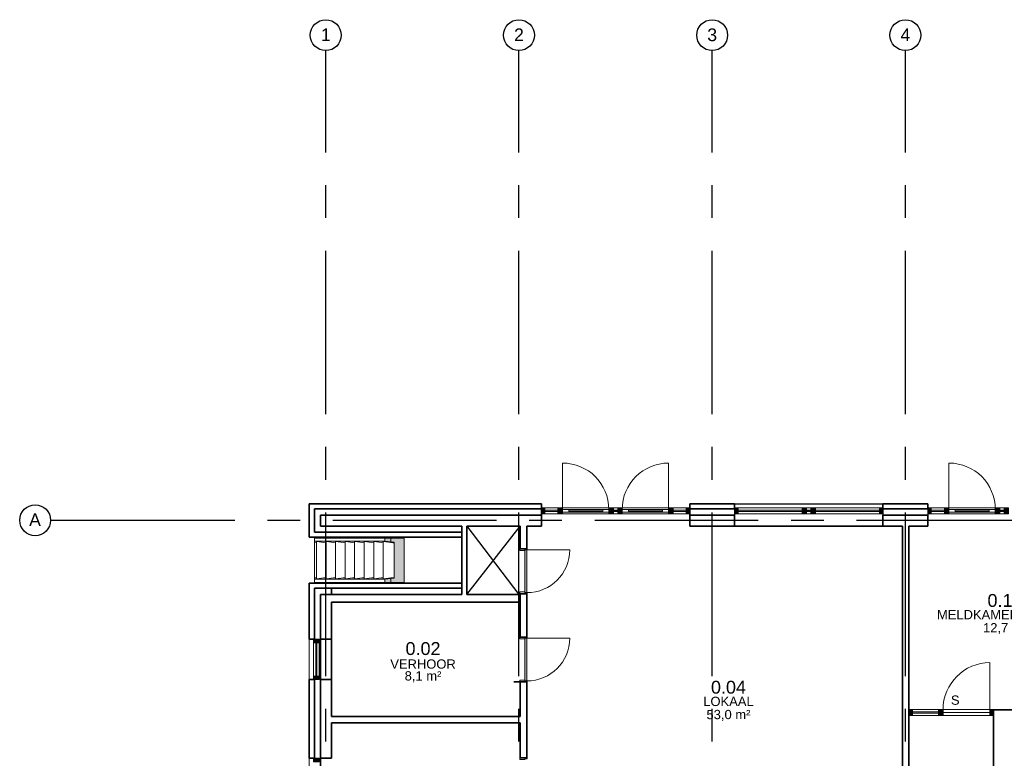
# Model space of a CAD drawing. Header units: millimetres. Extents: x -5940 to 121280, y -35718 to 26615.
# Tile 6 of 51: x -5940 to 13170, y 12280 to 26615. Entities that reach past the tile are written whole.
import ezdxf

# ---------------------------------------------------------------- set-up
doc = ezdxf.new("R2010")
doc.units = ezdxf.units.MM
doc.header["$LTSCALE"] = 100
doc.linetypes.add('CENTER', pattern=[50.8, 31.75, -6.35, 6.35, -6.35])
doc.linetypes.add('HIDDEN', pattern=[0.375, 0.25, -0.125])
for name, color, linetype in [('AL21----_BUITENWAND', 3, 'Continuous'), ('AL22----_BINNENWAND', 2, 'Continuous'), ('AL24----_TRAPPEN', 1, 'Continuous'), ('AL31----_BUITENKOZIJN', 1, 'Continuous'), ('AL32----_BINNENKOZIJN', 1, 'Continuous'), ('AL33----_VLOEROPENINGEN', 2, 'Continuous'), ('BL$7----_STRAMIEN', 8, 'Continuous'), ('BL$8----_NVO RUIMTE', 253, 'HIDDEN'), ('BL$8----_RUIMTEBENAMING', 2, 'Continuous'), ('BL$8----_RUIMTENUMMER', 2, 'Continuous')]:
    doc.layers.add(name, color=color, linetype=linetype)
doc.styles.add('Arial', font='arial.ttf', dxfattribs={"height": 180})
doc.styles.add('Arial_4', font='arial.ttf', dxfattribs={"height": 245.883234})
doc.styles.get("Standard").update_dxf_attribs({"font": 'arial.ttf'})

# ---------------------------------------------------------------- blocks, each defined once
blk = doc.blocks.new('NLRS_32_DO_WB_KMS1_krepel_ISR - 830-125-7781696-_--_100 begane grond')
at = {"color": 0, "linetype": 'ByBlock', "lineweight": -2}
for p, q in [((-432, 63), (-432, 71)), ((-430, 63), (-432, 63)), ((-430, 73), (-399, 73)), ((-430, 69), (-430, 63)), ((-401, 71), (-428, 71)), ((-399, 30), (-399, 69)), ((-397, 71), (-397, 30)), ((-395, 28), (-384, 28)), ((-386, 26), (-395, 26)), ((-384, -68), (-384, 24)), ((-382, 26), (-382, -70)), ((418, -70), (418, 26)), ((420, 28), (431, 28)), ((420, 24), (420, -68)), ((431, 26), (422, 26)), ((433, 30), (433, 71)), ((435, 73), (466, 73)), ((435, 69), (435, 30)), ((464, 71), (437, 71)), ((466, 63), (466, 69)), ((468, 63), (466, 63)), ((468, 71), (468, 63)), ((-432, -62), (-430, -62)), ((-432, -70), (-432, -62)), ((-430, -62), (-430, -68)), ((-384, -72), (-430, -72)), ((-428, -70), (-386, -70)), ((466, -72), (420, -72)), ((422, -70), (464, -70)), ((466, -68), (466, -62)), ((466, -62), (468, -62)), ((468, -62), (468, -70))]:
    blk.add_line(p, q, dxfattribs=at)
at = {"color": 0, "linetype": 'ByBlock', "lineweight": -2, "flags": 128}
for points in [[(-432, 71), (-432, 71), (-432, 71), (-432, 72), (-432, 72), (-431, 72), (-431, 72), (-430, 73)], [(-428, 71), (-429, 70), (-429, 70), (-430, 70), (-430, 70), (-430, 69), (-430, 69), (-430, 69)], [(-401, 71), (-401, 70), (-401, 70), (-400, 70), (-400, 70), (-400, 69), (-399, 69), (-399, 69)], [(-399, 73), (-399, 72), (-399, 72), (-398, 72), (-398, 72), (-398, 71), (-397, 71), (-397, 71)], [(-395, 26), (-396, 26), (-397, 26), (-398, 26), (-399, 27), (-399, 28), (-399, 29), (-399, 30)], [(-397, 30), (-397, 29), (-397, 29), (-397, 28), (-397, 28), (-396, 28), (-396, 28), (-395, 28)], [(-384, 24), (-384, 24), (-385, 24), (-385, 25), (-385, 25), (-386, 25), (-386, 25), (-386, 26)], [(-384, 28), (-384, 27), (-384, 27), (-383, 27), (-383, 27), (-383, 26), (-382, 26), (-382, 26)], [(418, 26), (418, 26), (418, 26), (418, 27), (418, 27), (419, 27), (419, 27), (420, 28)], [(422, 26), (421, 25), (421, 25), (420, 25), (420, 25), (420, 24), (420, 24), (420, 24)], [(431, 28), (431, 28), (431, 28), (432, 28), (432, 28), (432, 29), (433, 29), (433, 30)], [(435, 30), (435, 29), (434, 28), (434, 27), (433, 26), (432, 26), (431, 26), (431, 26)], [(433, 71), (433, 71), (433, 71), (433, 72), (433, 72), (434, 72), (434, 72), (435, 73)], [(435, 69), (435, 69), (435, 69), (435, 70), (435, 70), (436, 70), (436, 70), (437, 71)], [(466, 69), (466, 69), (465, 69), (465, 70), (465, 70), (464, 70), (464, 70), (464, 71)], [(466, 73), (466, 72), (466, 72), (467, 72), (467, 72), (467, 71), (468, 71), (468, 71)], [(-430, -72), (-431, -72), (-431, -72), (-432, -72), (-432, -72), (-432, -71), (-432, -71), (-432, -70)], [(-430, -68), (-430, -69), (-430, -69), (-430, -70), (-430, -70), (-429, -70), (-429, -70), (-428, -70)], [(-386, -70), (-386, -70), (-386, -70), (-385, -70), (-385, -70), (-385, -69), (-384, -69), (-384, -68)], [(-382, -70), (-382, -71), (-383, -71), (-383, -72), (-383, -72), (-384, -72), (-384, -72), (-384, -72)], [(420, -72), (419, -72), (419, -72), (418, -72), (418, -72), (418, -71), (418, -71), (418, -70)], [(420, -68), (420, -69), (420, -69), (420, -70), (420, -70), (421, -70), (421, -70), (422, -70)], [(464, -70), (464, -70), (464, -70), (465, -70), (465, -70), (465, -69), (466, -69), (466, -68)], [(468, -70), (468, -71), (467, -71), (467, -72), (467, -72), (466, -72), (466, -72), (466, -72)]]:
    blk.add_lwpolyline(points, dxfattribs=at)
blk = doc.blocks.new('NLRS_32_DO_WPB_onderdeel deur-SH_krepel_ISR - lakdeur_stomp_krepel-7781712-_--_100 begane grond')
at = {"linetype": 'ByBlock', "lineweight": -2}
blk.add_hatch(color=0, dxfattribs=at).paths.add_polyline_path([(415, 0), (-415, 0), (-415, -38), (415, -38)], flags=0)
at = {"color": 0, "linetype": 'ByBlock', "lineweight": -2}
for p, q in [((-415, 3), (-415, 830)), ((-415, 0), (415, 0)), ((415, -38), (-415, -38))]:
    blk.add_line(p, q, dxfattribs=at)
blk.add_arc((-415, 0), 830, 0, 90, dxfattribs=at)
blk = doc.blocks.new('NLRS_32_DO_WB_KMS1_krepel_ISR - 830-125-7781824-_--_100 begane grond')
at = {"color": 0, "linetype": 'ByBlock', "lineweight": -2}
for p, q in [((-432, 62), (-432, 70)), ((-430, 62), (-432, 62)), ((-430, 72), (-384, 72)), ((-430, 68), (-430, 62)), ((-386, 70), (-428, 70)), ((-384, -24), (-384, 68)), ((-382, 70), (-382, -26)), ((418, -26), (418, 70)), ((420, 72), (466, 72)), ((420, 68), (420, -24)), ((464, 70), (422, 70)), ((466, 62), (466, 68)), ((468, 62), (466, 62)), ((468, 70), (468, 62)), ((-432, -71), (-432, -63)), ((-432, -63), (-430, -63)), ((-430, -63), (-430, -69)), ((-399, -73), (-430, -73)), ((-428, -71), (-401, -71)), ((-399, -69), (-399, -30)), ((-397, -30), (-397, -71)), ((-395, -26), (-386, -26)), ((-384, -28), (-395, -28)), ((431, -28), (420, -28)), ((422, -26), (431, -26)), ((433, -71), (433, -30)), ((435, -30), (435, -69)), ((466, -73), (435, -73)), ((437, -71), (464, -71)), ((466, -63), (468, -63)), ((466, -69), (466, -63)), ((468, -63), (468, -71))]:
    blk.add_line(p, q, dxfattribs=at)
at = {"color": 0, "linetype": 'ByBlock', "lineweight": -2, "flags": 128}
for points in [[(-432, 70), (-432, 71), (-432, 71), (-432, 72), (-432, 72), (-431, 72), (-431, 72), (-430, 72)], [(-428, 70), (-429, 70), (-429, 70), (-430, 70), (-430, 70), (-430, 69), (-430, 69), (-430, 68)], [(-384, 68), (-384, 69), (-385, 69), (-385, 70), (-385, 70), (-386, 70), (-386, 70), (-386, 70)], [(-384, 72), (-384, 72), (-384, 72), (-383, 72), (-383, 72), (-383, 71), (-382, 71), (-382, 70)], [(418, 70), (418, 71), (418, 71), (418, 72), (418, 72), (419, 72), (419, 72), (420, 72)], [(422, 70), (421, 70), (421, 70), (420, 70), (420, 70), (420, 69), (420, 69), (420, 68)], [(466, 68), (466, 69), (465, 69), (465, 70), (465, 70), (464, 70), (464, 70), (464, 70)], [(466, 72), (466, 72), (466, 72), (467, 72), (467, 72), (467, 71), (468, 71), (468, 70)], [(-430, -73), (-431, -72), (-431, -72), (-432, -72), (-432, -72), (-432, -71), (-432, -71), (-432, -71)], [(-430, -69), (-430, -69), (-430, -69), (-430, -70), (-430, -70), (-429, -70), (-429, -70), (-428, -71)], [(-399, -69), (-399, -69), (-400, -69), (-400, -70), (-400, -70), (-401, -70), (-401, -70), (-401, -71)], [(-399, -30), (-399, -29), (-399, -28), (-399, -27), (-398, -26), (-397, -26), (-396, -26), (-395, -26)], [(-397, -71), (-397, -71), (-398, -71), (-398, -72), (-398, -72), (-399, -72), (-399, -72), (-399, -73)], [(-395, -28), (-396, -28), (-396, -28), (-397, -28), (-397, -28), (-397, -29), (-397, -29), (-397, -30)], [(-386, -26), (-386, -25), (-386, -25), (-385, -25), (-385, -25), (-385, -24), (-384, -24), (-384, -24)], [(-382, -26), (-382, -26), (-383, -26), (-383, -27), (-383, -27), (-384, -27), (-384, -27), (-384, -28)], [(420, -28), (419, -27), (419, -27), (418, -27), (418, -27), (418, -26), (418, -26), (418, -26)], [(420, -24), (420, -24), (420, -24), (420, -25), (420, -25), (421, -25), (421, -25), (422, -26)], [(431, -26), (431, -26), (432, -26), (433, -26), (434, -27), (434, -28), (435, -29), (435, -30)], [(433, -30), (433, -29), (432, -29), (432, -28), (432, -28), (431, -28), (431, -28), (431, -28)], [(435, -73), (434, -72), (434, -72), (433, -72), (433, -72), (433, -71), (433, -71), (433, -71)], [(437, -71), (436, -70), (436, -70), (435, -70), (435, -70), (435, -69), (435, -69), (435, -69)], [(464, -71), (464, -70), (464, -70), (465, -70), (465, -70), (465, -69), (466, -69), (466, -69)], [(468, -71), (468, -71), (467, -71), (467, -72), (467, -72), (466, -72), (466, -72), (466, -73)]]:
    blk.add_lwpolyline(points, dxfattribs=at)
blk = doc.blocks.new('System Panel - 31_CWP_glas_2-7841926-_--_100 begane grond')
at = {"linetype": 'ByBlock', "lineweight": -2}
blk.add_hatch(color=0, dxfattribs=at).paths.add_polyline_path([(323, 69), (-323, 69), (-323, 45), (323, 45)], flags=0)
at = {"color": 0, "linetype": 'ByBlock', "lineweight": -2}
for p, q in [((323, 69), (-323, 69)), ((-323, 69), (-323, 45)), ((-323, 45), (323, 45)), ((323, 45), (323, 69))]:
    blk.add_line(p, q, dxfattribs=at)
blk = doc.blocks.new('Rectangular Mullion - 31_CWM_067x114-7841925-_--_100 begane grond')
at = {"color": 0, "linetype": 'ByBlock', "lineweight": -2}
for p, q in [((2914, 45591), (2914, 46237)), ((3028, 45591), (3028, 46237))]:
    blk.add_line(p, q, dxfattribs=at)
blk = doc.blocks.new('Rectangular Mullion - 31_CWM_067x114-7841887-_--_100 begane grond')
at = {"linetype": 'ByBlock', "lineweight": -2}
blk.add_hatch(color=0, dxfattribs=at).paths.add_polyline_path([(0, -114), (-67, -114), (-67, 0), (0, 0)], flags=0)
at = {"color": 0, "linetype": 'ByBlock', "lineweight": -2}
for p, q in [((-67, 0), (0, 0)), ((-67, -114), (-67, 0)), ((0, -114), (-67, -114)), ((0, 0), (0, -114))]:
    blk.add_line(p, q, dxfattribs=at)
blk = doc.blocks.new('Rectangular Mullion - 31_CWM_067x114-7841888-_--_100 begane grond')
at = {"linetype": 'ByBlock', "lineweight": -2}
blk.add_hatch(color=0, dxfattribs=at).paths.add_polyline_path([(-67, -114), (0, -114), (0, 0), (-67, 0)], flags=0)
at = {"color": 0, "linetype": 'ByBlock', "lineweight": -2}
for p, q in [((0, 0), (-67, 0)), ((-67, 0), (-67, -114)), ((-67, -114), (0, -114)), ((0, -114), (0, 0))]:
    blk.add_line(p, q, dxfattribs=at)
blk = doc.blocks.new('System Panel - 31_CWP_glas_2-7912983-_--_100 begane grond')
at = {"linetype": 'ByBlock', "lineweight": -2}
blk.add_hatch(color=0, dxfattribs=at).paths.add_polyline_path([(128, 45), (128, 69), (-128, 69), (-128, 45)], flags=0)
at = {"color": 0, "linetype": 'ByBlock', "lineweight": -2}
for p, q in [((128, 69), (-128, 69)), ((-128, 69), (-128, 45)), ((-128, 45), (128, 45)), ((128, 45), (128, 69))]:
    blk.add_line(p, q, dxfattribs=at)
blk = doc.blocks.new('Rectangular Mullion - 31_CWM_067x114-7912977-_--_100 begane grond')
at = {"color": 0, "linetype": 'ByBlock', "lineweight": -2}
for p, q in [((15162, 48854), (14906, 48854)), ((15162, 48740), (14906, 48740))]:
    blk.add_line(p, q, dxfattribs=at)
blk = doc.blocks.new('31_DO_deur_3 - slank-9157793-_--_100 begane grond')
at = {"color": 0, "linetype": 'ByBlock', "lineweight": -2}
for p, q in [((-330, 84), (-450, 84)), ((-450, 84), (-450, 30)), ((-450, 30), (-330, 30)), ((-330, 30), (-330, 84)), ((-330, 84), (330, 84)), ((330, 30), (-330, 30)), ((450, 84), (330, 84)), ((330, 84), (330, 30)), ((330, 30), (450, 30)), ((450, 30), (450, 84))]:
    blk.add_line(p, q, dxfattribs=at)
blk = doc.blocks.new('Rectangular Mullion - 31_CWM_067x114-7913047-_--_100 begane grond')
at = {"color": 0, "linetype": 'ByBlock', "lineweight": -2}
for p, q in [((16150, 48854), (15250, 48854)), ((16150, 48740), (15250, 48740))]:
    blk.add_line(p, q, dxfattribs=at)
blk = doc.blocks.new('Rectangular Mullion - 31_CWM_088x114-V19-_--_100 begane grond')
at = {"linetype": 'ByBlock', "lineweight": -2}
blk.add_hatch(color=0, dxfattribs=at).paths.add_polyline_path([(-23, 0), (44, 0), (44, -114), (-44, -114), (-44, 0)], flags=0)
at = {"color": 0, "linetype": 'ByBlock', "lineweight": -2}
for p, q in [((-44, 0), (44, 0)), ((-44, -114), (-44, 0)), ((44, 0), (44, -30)), ((44, -114), (-44, -114)), ((44, -84), (44, -114))]:
    blk.add_line(p, q, dxfattribs=at)
blk = doc.blocks.new('System Panel - 31_CWP_glas_2-7913115-_--_100 begane grond')
at = {"linetype": 'ByBlock', "lineweight": -2}
blk.add_hatch(color=0, dxfattribs=at).paths.add_polyline_path([(41, 45), (41, 69), (-41, 69), (-41, 45)], flags=0)
at = {"color": 0, "linetype": 'ByBlock', "lineweight": -2}
for p, q in [((41, 69), (-41, 69)), ((-41, 69), (-41, 45)), ((-41, 45), (41, 45)), ((41, 45), (41, 69))]:
    blk.add_line(p, q, dxfattribs=at)
blk = doc.blocks.new('Rectangular Mullion - 31_CWM_067x114-7913109-_--_100 begane grond')
at = {"color": 0, "linetype": 'ByBlock', "lineweight": -2}
for p, q in [((16321, 48854), (16238, 48854)), ((16321, 48740), (16238, 48740))]:
    blk.add_line(p, q, dxfattribs=at)
blk = doc.blocks.new('Rectangular Mullion - 31_CWM_088x114-V20-_--_100 begane grond')
at = {"linetype": 'ByBlock', "lineweight": -2}
blk.add_hatch(color=0, dxfattribs=at).paths.add_polyline_path([(44, 0), (44, -114), (-44, -114), (-44, 0)], flags=0)
at = {"color": 0, "linetype": 'ByBlock', "lineweight": -2}
for p, q in [((-44, 0), (44, 0)), ((-44, -30), (-44, 0)), ((44, 0), (44, -114)), ((-44, -114), (-44, -84)), ((44, -114), (-44, -114))]:
    blk.add_line(p, q, dxfattribs=at)
blk = doc.blocks.new('Rectangular Mullion - 31_CWM_088x114-V6-_--_100 begane grond')
at = {"linetype": 'ByBlock', "lineweight": -2}
blk.add_hatch(color=0, dxfattribs=at).paths.add_polyline_path([(44, 0), (44, -114), (-44, -114), (-44, 0)], flags=0)
at = {"color": 0, "linetype": 'ByBlock', "lineweight": -2}
for p, q in [((-44, 0), (44, 0)), ((-44, -114), (-44, 0)), ((44, 0), (44, -114)), ((44, -114), (-44, -114))]:
    blk.add_line(p, q, dxfattribs=at)
blk = doc.blocks.new('Rectangular Mullion - 31_CWM_067x114-7812158-_--_100 begane grond')
at = {"linetype": 'ByBlock', "lineweight": -2}
blk.add_hatch(color=0, dxfattribs=at).paths.add_polyline_path([(-67, 0), (-67, -114), (0, -114), (0, 0)], flags=0)
at = {"color": 0, "linetype": 'ByBlock', "lineweight": -2}
for p, q in [((0, 0), (-67, 0)), ((-67, 0), (-67, -114)), ((0, -114), (0, 0)), ((-67, -114), (0, -114))]:
    blk.add_line(p, q, dxfattribs=at)
blk = doc.blocks.new('BU deur rechts - BU deur rechts-7913074-_--_100 begane grond')
at = {"color": 0, "linetype": 'ByBlock', "lineweight": -2}
blk.add_line((450, -27), (450, -927), dxfattribs=at)
blk.add_arc((450, -27), 900, 180, 270, dxfattribs=at)
blk = doc.blocks.new('WI_subvak - glas 2-9157868-_--_100 begane grond')
at = {"color": 0, "linetype": 'ByBlock', "lineweight": -2}
for p, q in [((330, 12), (-330, 12)), ((-330, -12), (330, -12))]:
    blk.add_line(p, q, dxfattribs=at)
blk = doc.blocks.new('System Panel - 31_CWP_glas_2-7913180-_--_100 begane grond')
at = {"linetype": 'ByBlock', "lineweight": -2}
blk.add_hatch(color=0, dxfattribs=at).paths.add_polyline_path([(622, 45), (622, 69), (-622, 69), (-622, 45)], flags=0)
at = {"color": 0, "linetype": 'ByBlock', "lineweight": -2}
for p, q in [((622, 69), (-622, 69)), ((-622, 69), (-622, 45)), ((-622, 45), (622, 45)), ((622, 45), (622, 69))]:
    blk.add_line(p, q, dxfattribs=at)
blk = doc.blocks.new('Rectangular Mullion - 31_CWM_067x114-7917374-_--_100 begane grond')
at = {"color": 0, "linetype": 'ByBlock', "lineweight": -2}
for p, q in [((12400, 48854), (11156, 48854)), ((12400, 48740), (11156, 48740))]:
    blk.add_line(p, q, dxfattribs=at)
blk = doc.blocks.new('Rectangular Mullion - 31_CWM_067x114-7812031-_--_100 begane grond')
at = {"linetype": 'ByBlock', "lineweight": -2}
blk.add_hatch(color=0, dxfattribs=at).paths.add_polyline_path([(0, 0), (0, -114), (-67, -114), (-67, 0)], flags=0)
at = {"color": 0, "linetype": 'ByBlock', "lineweight": -2}
for p, q in [((-67, 0), (0, 0)), ((-67, -114), (-67, 0)), ((0, 0), (0, -114)), ((0, -114), (-67, -114))]:
    blk.add_line(p, q, dxfattribs=at)
blk = doc.blocks.new('Rectangular Mullion - 31_CWM_067x114-7913178-_--_100 begane grond')
at = {"color": 0, "linetype": 'ByBlock', "lineweight": -2}
for p, q in [((17652, 48854), (16409, 48854)), ((17652, 48740), (16409, 48740))]:
    blk.add_line(p, q, dxfattribs=at)
blk = doc.blocks.new('Rectangular Mullion - 31_CWM_067x114-7849785-_--_100 begane grond')
at = {"linetype": 'ByBlock', "lineweight": -2}
blk.add_hatch(color=0, dxfattribs=at).paths.add_polyline_path([(0, 0), (0, -114), (-67, -114), (-67, 0)], flags=0)
at = {"color": 0, "linetype": 'ByBlock', "lineweight": -2}
for p, q in [((-67, 0), (0, 0)), ((-67, -114), (-67, 0)), ((0, 0), (0, -114)), ((0, -114), (-67, -114))]:
    blk.add_line(p, q, dxfattribs=at)
blk = doc.blocks.new('31_DO_deur_3 - slank-9157896-_--_100 begane grond')
at = {"color": 0, "linetype": 'ByBlock', "lineweight": -2}
for p, q in [((-330, 84), (-450, 84)), ((-450, 84), (-450, 30)), ((-450, 30), (-330, 30)), ((-330, 30), (-330, 84)), ((-330, 84), (330, 84)), ((330, 30), (-330, 30)), ((450, 84), (330, 84)), ((330, 84), (330, 30)), ((330, 30), (450, 30)), ((450, 30), (450, 84))]:
    blk.add_line(p, q, dxfattribs=at)
blk = doc.blocks.new('Rectangular Mullion - 31_CWM_067x114-7917518-_--_100 begane grond')
at = {"color": 0, "linetype": 'ByBlock', "lineweight": -2}
for p, q in [((10152, 48854), (9897, 48854)), ((10152, 48740), (9897, 48740))]:
    blk.add_line(p, q, dxfattribs=at)
blk = doc.blocks.new('BU deur links - BU deur links-7917607-_--_100 begane grond')
at = {"color": 0, "linetype": 'ByBlock', "lineweight": -2}
blk.add_line((-450, -27), (-450, -927), dxfattribs=at)
blk.add_arc((-450, -27), 900, 270, 360, dxfattribs=at)
blk = doc.blocks.new('NLRS_24_GM_LB_betontrap bomen 16 treden_generiek_ISR - 24-buiten-7935916-_--_100 begane grond')
at = {"linetype": 'ByBlock', "lineweight": -2}
blk.add_hatch(color=0, dxfattribs=at).paths.add_polyline_path([(430, 1630), (430, 1703), (-430, 1703), (-430, 1440), (-355, 1440), (-347, 1509), (347, 1509), (355, 1440), (430, 1440)], flags=0)
h = blk.add_hatch(color=0, dxfattribs=at)
h.paths.add_polyline_path([(430, 1328), (430, 1440), (355, 1440), (370, 1328)], flags=0)
h.paths.add_polyline_path([(-355, 1440), (-430, 1440), (-430, 1328), (-370, 1328), (-362, 1394)], flags=0)
at = {"color": 0, "linetype": 'ByBlock', "lineweight": -2}
for p, q in [((430, 1703), (-430, 1703)), ((-430, 1703), (-430, 1440)), ((430, 1440), (430, 1703)), ((-430, 1440), (-355, 1440)), ((-430, 1440), (-430, 1328)), ((-355, 1440), (-430, 1440)), ((-370, 1328), (-355, 1440)), ((-345, 1440), (-363, 1303)), ((-355, 1440), (-347, 1509)), ((-347, 1509), (347, 1509)), ((-340, 1480), (-345, 1440)), ((-340, 1481), (-340, 1509)), ((-340, 1508), (-340, 1481)), ((340, 1509), (340, 1481)), ((340, 1481), (340, 1508)), ((345, 1440), (340, 1480)), ((363, 1303), (345, 1440)), ((347, 1509), (355, 1440)), ((355, 1440), (430, 1440)), ((430, 1440), (355, 1440)), ((355, 1440), (370, 1328)), ((430, 1328), (430, 1440)), ((-430, 1328), (-370, 1328)), ((-430, 1255), (-430, 1328)), ((-430, 1070), (-430, 1255)), ((-370, 1255), (-370, 1328)), ((-370, 1070), (-370, 1255)), ((-363, 1295), (363, 1295)), ((-345, 1255), (-363, 1118)), ((-340, 1295), (-345, 1255)), ((345, 1255), (340, 1295)), ((363, 1118), (345, 1255)), ((370, 1328), (430, 1328)), ((370, 1328), (370, 1255)), ((370, 1255), (370, 1070)), ((430, 1328), (430, 1255)), ((430, 1255), (430, 1070)), ((-430, 885), (-430, 1070)), ((-370, 885), (-370, 1070)), ((-363, 1110), (363, 1110)), ((-345, 1070), (-363, 933)), ((-340, 1110), (-345, 1070)), ((345, 1070), (340, 1110)), ((363, 933), (345, 1070)), ((370, 1070), (370, 885)), ((430, 1070), (430, 885)), ((-430, 700), (-430, 885)), ((-370, 700), (-370, 885)), ((-363, 925), (363, 925)), ((-345, 885), (-363, 748)), ((-340, 925), (-345, 885)), ((345, 885), (340, 925)), ((363, 748), (345, 885)), ((370, 885), (370, 700)), ((430, 885), (430, 700)), ((-430, 515), (-430, 700)), ((-370, 515), (-370, 700)), ((-363, 740), (363, 740)), ((-345, 700), (-363, 563)), ((-340, 740), (-345, 700)), ((345, 700), (340, 740)), ((363, 563), (345, 700)), ((370, 700), (370, 515)), ((430, 700), (430, 515)), ((-430, 330), (-430, 515)), ((-370, 330), (-370, 515)), ((-363, 555), (363, 555)), ((-345, 515), (-363, 378)), ((-340, 555), (-345, 515)), ((345, 515), (340, 555)), ((363, 378), (345, 515)), ((370, 515), (370, 330)), ((430, 515), (430, 330)), ((-430, 145), (-430, 330)), ((-370, 145), (-370, 330)), ((-363, 370), (363, 370)), ((-345, 330), (-363, 193)), ((-340, 370), (-345, 330)), ((345, 330), (340, 370)), ((363, 193), (345, 330)), ((370, 330), (370, 145)), ((430, 330), (430, 145)), ((-430, -40), (-430, 145)), ((-370, -40), (-370, 145)), ((-363, 185), (363, 185)), ((-345, 145), (-363, 8)), ((-363, 0), (363, 0)), ((-340, 185), (-345, 145)), ((-340, 0), (-345, -40)), ((345, 145), (340, 185)), ((345, -40), (340, 0)), ((363, 8), (345, 145)), ((370, 145), (370, -40)), ((430, 145), (430, -40)), ((-430, -40), (-370, -40)), ((-370, -40), (-345, -40)), ((-345, -40), (345, -40)), ((370, -40), (345, -40)), ((430, -40), (370, -40))]:
    blk.add_line(p, q, dxfattribs=at)
at = {"color": 0, "linetype": 'ByBlock', "lineweight": -2, "flags": 128}
for points in [[(-340, 1481), (-340, 1481), (-340, 1480)], [(340, 1480), (340, 1481), (340, 1481)], [(-363, 1303), (-363, 1301), (-364, 1299), (-364, 1298), (-364, 1297), (-364, 1296), (-363, 1295), (-363, 1295)], [(363, 1295), (363, 1295), (364, 1296), (364, 1297), (364, 1298), (364, 1299), (363, 1301), (363, 1303)], [(-363, 1118), (-363, 1116), (-364, 1114), (-364, 1113), (-364, 1112), (-364, 1111), (-363, 1110), (-363, 1110)], [(363, 1110), (363, 1110), (364, 1111), (364, 1112), (364, 1113), (364, 1114), (363, 1116), (363, 1118)], [(-363, 933), (-363, 931), (-364, 929), (-364, 928), (-364, 927), (-364, 926), (-363, 925), (-363, 925)], [(363, 925), (363, 925), (364, 926), (364, 927), (364, 928), (364, 929), (363, 931), (363, 933)], [(-363, 748), (-363, 746), (-364, 744), (-364, 743), (-364, 742), (-364, 741), (-363, 740), (-363, 740)], [(363, 740), (363, 740), (364, 741), (364, 742), (364, 743), (364, 744), (363, 746), (363, 748)], [(-363, 563), (-363, 561), (-364, 559), (-364, 558), (-364, 557), (-364, 556), (-363, 555), (-363, 555)], [(363, 555), (363, 555), (364, 556), (364, 557), (364, 558), (364, 559), (363, 561), (363, 563)], [(-363, 378), (-363, 376), (-364, 374), (-364, 373), (-364, 372), (-364, 371), (-363, 370), (-363, 370)], [(-363, 193), (-363, 191), (-364, 189), (-364, 188), (-364, 187), (-364, 186), (-363, 185), (-363, 185)], [(363, 370), (363, 370), (364, 371), (364, 372), (364, 373), (364, 374), (363, 376), (363, 378)], [(363, 185), (363, 185), (364, 186), (364, 187), (364, 188), (364, 189), (363, 191), (363, 193)], [(-363, 8), (-363, 6), (-364, 4), (-364, 3), (-364, 2), (-364, 1), (-363, 0), (-363, 0)], [(363, 0), (363, 0), (364, 1), (364, 2), (364, 3), (364, 4), (363, 6), (363, 8)]]:
    blk.add_lwpolyline(points, dxfattribs=at)
blk = doc.blocks.new('System Panel - 31_CWP_glas_2-7947893-_--_100 begane grond')
at = {"linetype": 'ByBlock', "lineweight": -2}
blk.add_hatch(color=0, dxfattribs=at).paths.add_polyline_path([(252.75, 45), (252.75, 69), (-252.75, 69), (-252.75, 45)], flags=0)
at = {"color": 0, "linetype": 'ByBlock', "lineweight": -2}
for p, q in [((252.75, 69), (-252.75, 69)), ((-252.75, 69), (-252.75, 45)), ((-252.75, 45), (252.75, 45)), ((252.75, 45), (252.75, 69))]:
    blk.add_line(p, q, dxfattribs=at)
blk = doc.blocks.new('Rectangular Mullion - 31_CWM_067x114-7815272-_--_100 begane grond')
at = {"color": 0, "linetype": 'ByBlock', "lineweight": -2}
for p, q in [((15046, 44942), (14541, 44942)), ((15046, 44828), (14541, 44828))]:
    blk.add_line(p, q, dxfattribs=at)
blk = doc.blocks.new('Rectangular Mullion - 31_CWM_067x114-7813942-_--_100 begane grond')
at = {"linetype": 'ByBlock', "lineweight": -2}
blk.add_hatch(color=0, dxfattribs=at).paths.add_polyline_path([(0, 0), (0, -114), (-67, -114), (-67, 0)], flags=0)
at = {"color": 0, "linetype": 'ByBlock', "lineweight": -2}
for p, q in [((-67, 0), (0, 0)), ((-67, -57), (-67, 0)), ((0, 0), (0, -114)), ((-67, -114), (-67, -111)), ((0, -114), (-67, -114))]:
    blk.add_line(p, q, dxfattribs=at)
blk = doc.blocks.new('Rectangular Mullion - 31_CWM_067x114-V3-_--_100 begane grond')
at = {"linetype": 'ByBlock', "lineweight": -2}
blk.add_hatch(color=0, dxfattribs=at).paths.add_polyline_path([(-67, 0), (-67, -114), (0, -114), (0, 0)], flags=0)
at = {"color": 0, "linetype": 'ByBlock', "lineweight": -2}
for p, q in [((0, 0), (-67, 0)), ((-67, 0), (-67, -114)), ((0, -114), (0, 0)), ((-67, -114), (0, -114))]:
    blk.add_line(p, q, dxfattribs=at)
blk = doc.blocks.new('31_DO_deur_0 - deur-7947894-_--_100 begane grond')
at = {"color": 0, "linetype": 'ByBlock', "lineweight": -2}
for p, q in [((456, 111), (-456, 111)), ((-456, 111), (-456, 57)), ((-456, 57), (456, 57)), ((456, 57), (456, 111))]:
    blk.add_line(p, q, dxfattribs=at)
blk = doc.blocks.new('Rectangular Mullion - 31_CWM_067x114-7815274-_--_100 begane grond')
at = {"color": 0, "linetype": 'ByBlock', "lineweight": -2}
for p, q in [((16046, 44942), (15134, 44942)), ((16046, 44828), (15134, 44828))]:
    blk.add_line(p, q, dxfattribs=at)
blk = doc.blocks.new('Rectangular Mullion - 31_CWM_088x114-V13-_--_100 begane grond')
at = {"linetype": 'ByBlock', "lineweight": -2}
blk.add_hatch(color=0, dxfattribs=at).paths.add_polyline_path([(-44, -114), (-44, 0), (44, 0), (44, -114)], flags=0)
at = {"color": 0, "linetype": 'ByBlock', "lineweight": -2}
for p, q in [((-44, 0), (44, 0)), ((-44, -114), (-44, 0)), ((44, 0), (44, -57)), ((44, -114), (-44, -114)), ((44, -111), (44, -114))]:
    blk.add_line(p, q, dxfattribs=at)
blk = doc.blocks.new('BU deur links - BU deur links-7947915-_--_100 begane grond')
at = {"color": 0, "linetype": 'ByBlock', "lineweight": -2}
blk.add_line((-456, -27), (-456, -939), dxfattribs=at)
blk.add_arc((-456, -27), 912, 270, 360, dxfattribs=at)
blk = doc.blocks.new('Grid - r_3_0mm-7309776-_--_100 begane grond')
at = {"color": 0, "linetype": 'ByBlock', "lineweight": -2}
blk.add_circle((0, 0), 3, dxfattribs=at)

msp = doc.modelspace()

# ---------------------------------------------------------------- linework, layer by layer
at = {"layer": 'AL21----_BUITENWAND', "lineweight": 35}
for p, q in [((4185, 17220), (-320, 17220)), ((-320, 17220), (-320, 16570)), ((4185, 17120), (4185, 17220)), ((4185, 16786), (4185, 17220)), ((7065, 17220), (7065, 16786)), ((7935, 17220), (7065, 17220)), ((7065, 17220), (7065, 17120)), ((7935, 17120), (7935, 17220)), ((11685, 17220), (10815, 17220)), ((10815, 17220), (10815, 17120)), ((11685, 17120), (11685, 17220)), ((-220, 17120), (4185, 17120)), ((-220, 16670), (-220, 17120)), ((7065, 17120), (7935, 17120)), ((10815, 17120), (11685, 17120)), ((4185, 17000), (-100, 17000)), ((-100, 17000), (-100, 16786)), ((7935, 17000), (7065, 17000)), ((7935, 16786), (7935, 17000)), ((11685, 17000), (10815, 17000)), ((10815, 17000), (10815, 16786)), ((11685, 16786), (11685, 17000)), ((2640, 16670), (-220, 16670)), ((-100, 16786), (2640, 16786)), ((2640, 16786), (2640, 15460)), ((2740, 15460), (2740, 16786)), ((2740, 16786), (3775, 16786)), ((3900, 16786), (4185, 16786)), ((7065, 16786), (7935, 16786)), ((10815, 16786), (7935, 16786)), ((10815, 16786), (11193, 16786)), ((11318, 16786), (11685, 16786)), ((-320, 16570), (2640, 16570)), ((2640, 15680), (-320, 15680)), ((-320, 15680), (-320, 14590)), ((-220, 15580), (2640, 15580)), ((-220, 14590), (-220, 15580)), ((114, 15580), (114, 15460)), ((-100, 15460), (-100, 14590)), ((2640, 15460), (-100, 15460)), ((114, 14590), (114, 15310)), ((114, 15310), (3775, 15310)), ((3775, 15460), (2740, 15460)), ((-320, 14590), (-220, 14590)), ((-100, 14590), (114, 14590)), ((-100, 13810), (-100, 14590)), ((114, 14590), (114, 13810)), ((-220, 13810), (-320, 13810)), ((-320, 13810), (-320, 12280)), ((-220, 12280), (-220, 13810)), ((-100, 13810), (-100, 12280)), ((114, 13810), (-100, 13810)), ((114, 13092), (114, 13810)), ((114, 12280), (114, 12967)), ((-320, 12280), (-220, 12280)), ((-100, 12280), (114, 12280)), ((-100, 11500), (-100, 12280))]:
    msp.add_line(p, q, dxfattribs=at)
at = {"layer": 'AL21----_BUITENWAND', "lineweight": 18}
for p, q in [((-320, 13810), (-320, 14590)), ((-320, 11500), (-320, 12280))]:
    msp.add_line(p, q, dxfattribs=at)
at = {"layer": 'AL21----_BUITENWAND'}
for points in [[(7935, 17220), (10815, 17220)], [(7935, 17220), (7935, 16786)], [(10815, 17220), (10815, 16786)], [(11685, 17220), (11685, 16786)]]:
    msp.add_lwpolyline(points, dxfattribs=at)
at = {"layer": 'AL22----_BINNENWAND', "lineweight": 35}
for p, q in [((3775, 16345), (3775, 16786)), ((3900, 16345), (3900, 16786)), ((11193, 16786), (11193, 11126)), ((11318, 11126), (11318, 16786)), ((3900, 16345), (3775, 16345)), ((3775, 14647), (3775, 15475)), ((3775, 15475), (3775, 15460)), ((3900, 15475), (3775, 15475)), ((3775, 15310), (3775, 14647)), ((3900, 14647), (3900, 15475)), ((3775, 14645), (3775, 14632)), ((3775, 14632), (3900, 14632)), ((3900, 14632), (3900, 14645)), ((3650, 13762), (3775, 13762)), ((3900, 13762), (3775, 13762)), ((3775, 13762), (3775, 13749)), ((3900, 13749), (3900, 13762)), ((3775, 13747), (3775, 13092)), ((3900, 12304), (3900, 13747)), ((12959, 13218), (12959, 9250)), ((13336, 13218), (12959, 13218)), ((3775, 13092), (114, 13092)), ((114, 12967), (3775, 12967)), ((3775, 12967), (3775, 12304)), ((3775, 12302), (3775, 12289)), ((3775, 12289), (3900, 12289)), ((3900, 12289), (3900, 12302))]:
    msp.add_line(p, q, dxfattribs=at)
at = {"layer": 'AL33----_VLOEROPENINGEN', "linetype": 'CENTER'}
for points in [[(2740, 16786), (3750, 15460)], [(2740, 15460), (3775, 16786)]]:
    msp.add_lwpolyline(points, dxfattribs=at)
at = {"layer": 'BL$7----_STRAMIEN', "linetype": 'CENTER'}
for p, q in [((0, 25615), (0, 26015)), ((3750, 25615), (3750, 26015)), ((7500, 25615), (7500, 26015)), ((11250, 25615), (11250, 26015)), ((0, -6443), (0, 25615)), ((3750, -6443), (3750, 25615)), ((7500, -6443), (7500, 25615)), ((11250, -6443), (11250, 25615)), ((-5340, 16900), (-4940, 16900)), ((-4940, 16900), (120280, 16900))]:
    msp.add_line(p, q, dxfattribs=at)

# ---------------------------------------------------------------- block references
at = {"layer": 'AL24----_TRAPPEN', "lineweight": 18, "rotation": 269.9999999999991}
msp.add_blockref('NLRS_24_GM_LB_betontrap bomen 16 treden_generiek_ISR - 24-buiten-7935916-_--_100 begane grond', (-180, 16125), dxfattribs=at)
at = {"layer": 'AL31----_BUITENKOZIJN', "lineweight": 18, "rotation": 180}
for name, p in [('BU deur rechts - BU deur rechts-7913074-_--_100 begane grond', (5045, 17083)), ('BU deur links - BU deur links-7917607-_--_100 begane grond', (6204, 17083)), ('BU deur rechts - BU deur rechts-7913074-_--_100 begane grond', (12545, 17083))]:
    msp.add_blockref(name, p, dxfattribs=at)
at = {"layer": 'AL31----_BUITENKOZIJN', "lineweight": 13}
for name, p, rotation in [('Rectangular Mullion - 31_CWM_067x114-7812158-_--_100 begane grond', (4185, 17026), 180), ('Rectangular Mullion - 31_CWM_067x114-7812158-_--_100 begane grond', (7935, 17026), 180), ('Rectangular Mullion - 31_CWM_067x114-7812158-_--_100 begane grond', (11685, 17026), 180), ('Rectangular Mullion - 31_CWM_067x114-7841888-_--_100 begane grond', (-240, 14590), 89.99999999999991), ('System Panel - 31_CWP_glas_2-7841926-_--_100 begane grond', (-240, 14200), 269.9999999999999), ('Rectangular Mullion - 31_CWM_067x114-7841888-_--_100 begane grond', (-240, 12280), 89.99999999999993)]:
    msp.add_blockref(name, p, dxfattribs=dict(at, rotation=rotation))
for name, p in [('Rectangular Mullion - 31_CWM_067x114-7912977-_--_100 begane grond', (-10654, -31714)), ('System Panel - 31_CWP_glas_2-7912983-_--_100 begane grond', (4380, 17026)), ('Rectangular Mullion - 31_CWM_067x114-7913047-_--_100 begane grond', (-10654, -31714)), ('Rectangular Mullion - 31_CWM_067x114-7913109-_--_100 begane grond', (-10654, -31714)), ('System Panel - 31_CWP_glas_2-7913115-_--_100 begane grond', (5625, 17026)), ('Rectangular Mullion - 31_CWM_067x114-7913047-_--_100 begane grond', (-9495, -31714)), ('Rectangular Mullion - 31_CWM_067x114-7917518-_--_100 begane grond', (-3154, -31714)), ('System Panel - 31_CWP_glas_2-7912983-_--_100 begane grond', (6870, 17026)), ('Rectangular Mullion - 31_CWM_067x114-7917374-_--_100 begane grond', (-3154, -31714)), ('System Panel - 31_CWP_glas_2-7913180-_--_100 begane grond', (8624, 17026)), ('Rectangular Mullion - 31_CWM_067x114-7913109-_--_100 begane grond', (-6904, -31714)), ('System Panel - 31_CWP_glas_2-7913115-_--_100 begane grond', (9375, 17026)), ('Rectangular Mullion - 31_CWM_067x114-7913178-_--_100 begane grond', (-6904, -31714)), ('System Panel - 31_CWP_glas_2-7913180-_--_100 begane grond', (10126, 17026)), ('Rectangular Mullion - 31_CWM_067x114-7912977-_--_100 begane grond', (-3154, -31714)), ('System Panel - 31_CWP_glas_2-7912983-_--_100 begane grond', (11880, 17026)), ('Rectangular Mullion - 31_CWM_067x114-7913047-_--_100 begane grond', (-3154, -31714)), ('Rectangular Mullion - 31_CWM_067x114-7913109-_--_100 begane grond', (-3154, -31714)), ('System Panel - 31_CWP_glas_2-7913115-_--_100 begane grond', (13125, 17026)), ('Rectangular Mullion - 31_CWM_067x114-7841925-_--_100 begane grond', (-3154, -31714))]:
    msp.add_blockref(name, p, dxfattribs=at)
at = {"layer": 'AL31----_BUITENKOZIJN', "lineweight": 13, "extrusion": (0, 0, -1)}
for name, p, rotation in [('Rectangular Mullion - 31_CWM_088x114-V19-_--_100 begane grond', (-4551, 17026), 180), ('Rectangular Mullion - 31_CWM_088x114-V20-_--_100 begane grond', (-5539, 17026), 180), ('Rectangular Mullion - 31_CWM_088x114-V19-_--_100 begane grond', (-5710, 17026), 180), ('Rectangular Mullion - 31_CWM_088x114-V20-_--_100 begane grond', (-6698, 17026), 180), ('Rectangular Mullion - 31_CWM_067x114-7849785-_--_100 begane grond', (-7065, 17026), 180), ('Rectangular Mullion - 31_CWM_088x114-V6-_--_100 begane grond', (-9289, 17026), 180), ('Rectangular Mullion - 31_CWM_088x114-V6-_--_100 begane grond', (-9460, 17026), 180), ('Rectangular Mullion - 31_CWM_067x114-7812031-_--_100 begane grond', (-10815, 17026), 180), ('Rectangular Mullion - 31_CWM_088x114-V19-_--_100 begane grond', (-12051, 17026), 180), ('Rectangular Mullion - 31_CWM_088x114-V20-_--_100 begane grond', (-13039, 17026), 180), ('Rectangular Mullion - 31_CWM_088x114-V6-_--_100 begane grond', (-13210, 17026), 180), ('Rectangular Mullion - 31_CWM_067x114-7841887-_--_100 begane grond', (240, 13810), 270.0000000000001)]:
    msp.add_blockref(name, p, dxfattribs=dict(at, rotation=rotation))
at = {"layer": 'AL31----_BUITENKOZIJN', "lineweight": 18}
for name, p in [('31_DO_deur_3 - slank-9157793-_--_100 begane grond', (5045, 17026)), ('WI_subvak - glas 2-9157868-_--_100 begane grond', (5045, 17083)), ('31_DO_deur_3 - slank-9157896-_--_100 begane grond', (6204, 17026)), ('WI_subvak - glas 2-9157868-_--_100 begane grond', (6204, 17083)), ('31_DO_deur_3 - slank-9157793-_--_100 begane grond', (12545, 17026)), ('WI_subvak - glas 2-9157868-_--_100 begane grond', (12545, 17083))]:
    msp.add_blockref(name, p, dxfattribs=at)
at = {"layer": 'AL32----_BINNENKOZIJN', "lineweight": 18}
for name, p, rotation in [('NLRS_32_DO_WB_KMS1_krepel_ISR - 830-125-7781696-_--_100 begane grond', (3837, 15928), 270), ('NLRS_32_DO_WPB_onderdeel deur-SH_krepel_ISR - lakdeur_stomp_krepel-7781712-_--_100 begane grond', (3905, 15910), 270), ('NLRS_32_DO_WB_KMS1_krepel_ISR - 830-125-7781696-_--_100 begane grond', (3837, 14215), 270), ('NLRS_32_DO_WPB_onderdeel deur-SH_krepel_ISR - lakdeur_stomp_krepel-7781712-_--_100 begane grond', (3905, 14197), 270), ('BU deur links - BU deur links-7947915-_--_100 begane grond', (12436, 13198), 180), ('Rectangular Mullion - 31_CWM_067x114-V3-_--_100 begane grond', (11320, 13114), 180), ('NLRS_32_DO_WB_KMS1_krepel_ISR - 830-125-7781824-_--_100 begane grond', (3837, 11837), 90)]:
    msp.add_blockref(name, p, dxfattribs=dict(at, rotation=rotation))
for name, p in [('Rectangular Mullion - 31_CWM_067x114-7815272-_--_100 begane grond', (-3154, -31714)), ('Rectangular Mullion - 31_CWM_067x114-7815274-_--_100 begane grond', (-3154, -31714)), ('31_DO_deur_0 - deur-7947894-_--_100 begane grond', (12436, 13114)), ('System Panel - 31_CWP_glas_2-7947893-_--_100 begane grond', (11639, 13114))]:
    msp.add_blockref(name, p, dxfattribs=at)
at = {"layer": 'AL32----_BINNENKOZIJN', "lineweight": 18, "extrusion": (0, 0, -1), "rotation": 180}
for name, p in [('Rectangular Mullion - 31_CWM_088x114-V13-_--_100 begane grond', (-11936, 13114)), ('Rectangular Mullion - 31_CWM_067x114-7813942-_--_100 begane grond', (-12959, 13114))]:
    msp.add_blockref(name, p, dxfattribs=at)
at = {"layer": 'BL$7----_STRAMIEN', "xscale": 99.99999999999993, "yscale": 99.99999999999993, "zscale": 99.99999999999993}
for p in [(0, 26315), (3750, 26315), (7500, 26315), (11250, 26315)]:
    msp.add_blockref('Grid - r_3_0mm-7309776-_--_100 begane grond', p, dxfattribs=at)
at = {"layer": 'BL$7----_STRAMIEN', "xscale": 99.99999999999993, "yscale": 99.99999999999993, "zscale": 99.99999999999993, "rotation": 269.9999999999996}
msp.add_blockref('Grid - r_3_0mm-7309776-_--_100 begane grond', (-5640, 16900), dxfattribs=at)

# ---------------------------------------------------------------- texts
at = {"layer": 'AL32----_BINNENKOZIJN', "lineweight": 18, "insert": (12134, 13499), "char_height": 180, "width": 199.78, "attachment_point": 1, "line_spacing_factor": 0.938532, "style": 'Arial'}
msp.add_mtext('S', dxfattribs=at)
at = {"layer": 'BL$7----_STRAMIEN', "lineweight": 9, "char_height": 246, "attachment_point": 2, "line_spacing_factor": 0.938532, "style": 'Arial_4'}
for s, insert, width in [('1', (0, 26445), 228), ('2', (3750, 26445), 228), ('3', (7500, 26445), 228), ('4', (11250, 26445), 228), ('A', (-5643, 17033), 273)]:
    msp.add_mtext(s, dxfattribs=dict(at, insert=insert, width=width))
at = {"layer": 'BL$8----_NVO RUIMTE', "color": 1, "char_height": 180, "attachment_point": 5}
for s, heights, insert in [('12,7 m²', [0.0399], (13183, 14797)), ('8,1 m²', [198], (1888, 13863)), ('53,0 m²', [0.0399], (7816, 13113))]:
    msp.add_mtext_dynamic_manual_height_columns(s, width=1026.64, gutter_width=460, heights=heights, dxfattribs=dict(at, insert=insert))
at = {"layer": 'BL$8----_RUIMTEBENAMING', "color": 1, "char_height": 180, "attachment_point": 5}
for s, width, gutter_width, insert in [('MELDKAMER EXT./DB', 3880.85, 394, (13183, 15067)), ('VERHOOR', 0.614, 1, (1888, 14108)), ('LOKAAL', 0.614, 1, (7816, 13383))]:
    msp.add_mtext_dynamic_manual_height_columns(s, width=width, gutter_width=gutter_width, heights=[0.0399], dxfattribs=dict(at, insert=insert))
at = {"layer": 'BL$8----_RUIMTENUMMER', "color": 2, "char_height": 250, "attachment_point": 5}
for s, insert in [('0.15', (13183, 15342)), ('0.02', (1888, 14408)), ('0.04', (7816, 13658))]:
    msp.add_mtext_dynamic_manual_height_columns(s, width=0.614, gutter_width=1, heights=[0.0399], dxfattribs=dict(at, insert=insert))

doc.saveas('drawing.dxf')
